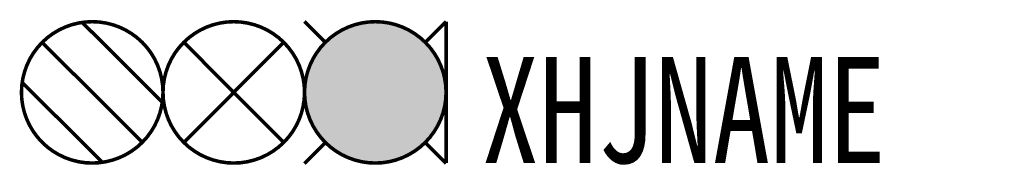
# Model space of a CAD drawing. Header units: inches. Extents: x -12.1 to 15.8, y 3.9 to 8.1.
import ezdxf
from ezdxf.enums import TextEntityAlignment as Align

# ---------------------------------------------------------------- set-up
doc = ezdxf.new("R2010")
doc.units = ezdxf.units.IN
doc.header["$MEASUREMENT"] = 0
doc.linetypes.add('DASHED2', pattern=[0.375, 0.25, -0.125])
doc.styles.add('HZ', font='SimSun.ttf', dxfattribs={"width": 0.8})

msp = doc.modelspace()

# ---------------------------------------------------------------- linework, layer by layer
at = {"color": 2, "linetype": 'DASHED2', "ltscale": 5, "const_width": 0.1}
msp.add_lwpolyline([(-12, 6, 1), (-8, 6, 1)], format="xyb", close=True, dxfattribs=at)
at = {"color": 2, "const_width": 0.1}
for points in [[(-10.283, 7.98), (-8.02, 5.717)], [(-11.414, 7.414), (-8.586, 4.586)], [(-11.98, 6.283), (-9.717, 4.02)]]:
    msp.add_lwpolyline(points, dxfattribs=at)
at = {"color": 3, "linetype": 'DASHED2', "ltscale": 5, "const_width": 0.1}
msp.add_lwpolyline([(-8, 6, 1), (-4, 6, 1)], format="xyb", close=True, dxfattribs=at)
at = {"color": 1, "const_width": 0.1}
for points in [[(-4, 8.007), (-3.416, 7.42)], [(0, 8.007), (-0.584, 7.42)], [(-3.409, 4.58), (-4, 3.986)], [(-0.591, 4.58), (0, 3.986)]]:
    msp.add_lwpolyline(points, dxfattribs=at)
at = {"color": 1, "linetype": 'DASHED2', "ltscale": 5, "const_width": 0.1}
msp.add_lwpolyline([(-4, 6, 1), (0, 6, 1)], format="xyb", close=True, dxfattribs=at)
at = {"color": 1, "const_width": 2}
msp.add_lwpolyline([(-3, 6, 1), (-1, 6, 1)], format="xyb", close=True, dxfattribs=at)
at = {"color": 7, "linetype": 'DASHED2', "ltscale": 5, "const_width": 0.1}
msp.add_lwpolyline([(0, 8), (0, 4)], dxfattribs=at)
at = {"color": 3, "linetype": 'DASHED2', "ltscale": 5, "const_width": 0.1}
for points in [[(-7.414, 7.421), (-4.59, 4.582)], [(-4.586, 7.421), (-7.41, 4.582)]]:
    msp.add_lwpolyline(points, dxfattribs=at)

# ---------------------------------------------------------------- texts
at = {"style": 'HZ', "width": 0.8}
msp.add_attdef('XHJNAME', text='S2', height=3, dxfattribs=at).set_placement((1, 5.5), align=Align.MIDDLE_LEFT)

doc.saveas('drawing.dxf')
